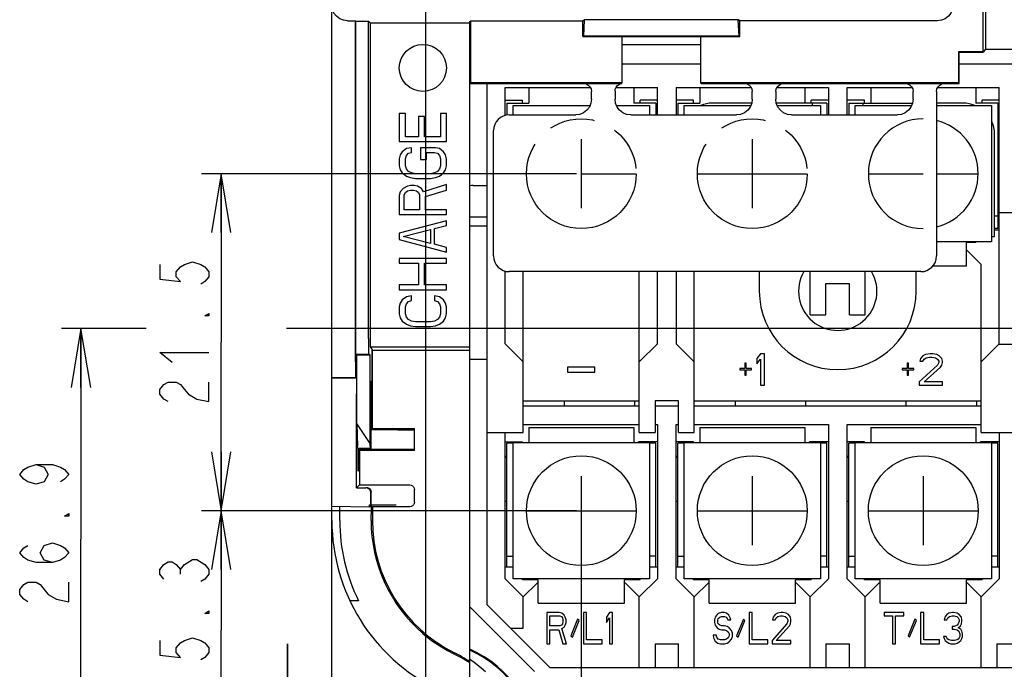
# Model space of a CAD drawing. Extents: x 36 to 422, y 13 to 287.
# Tile 5 of 16: x 190 to 240, y 73 to 107. Entities that reach past the tile are written whole.
import ezdxf

# ---------------------------------------------------------------- set-up
doc = ezdxf.new("R2010")
doc.units = 0
doc.header["$LTSCALE"] = 23.1
doc.linetypes.add('PHANTOM', pattern=[0.8, 0.45, -0.05, 0.1, -0.05, 0.1, -0.05])
doc.layers.get('0').update_dxf_attribs({"linetype": 'CONTINUOUS'})
for name, color, linetype in [('ALL_CURVE', 7, 'CONTINUOUS'), ('ALL_DIM', 7, 'CONTINUOUS'), ('DEFAULT_3', 7, 'PHANTOM')]:
    doc.layers.add(name, color=color, linetype=linetype)
doc.dimstyles.get("Standard").update_dxf_attribs({"dimtxt": 2.5, "dimasz": 2.5, "dimexe": 1.25, "dimexo": 0.625, "dimtad": 1, "dimcen": 2.5, "dimazin": 3, "dimtfac": 1, "dimtmove": 0, "dimatfit": 3})

# ---------------------------------------------------------------- blocks, each defined once
blk = doc.blocks.new('_OPEN')
at = {"color": 0, "linetype": 'BYBLOCK'}
for p, q in [((0, 0), (-1, 0.167)), ((-1, -0.167), (0, 0)), ((-1, 0), (0, 0))]:
    blk.add_line(p, q, dxfattribs=at)
blk = doc.blocks.new('*D11')
at = {"layer": 'ALL_DIM', "color": 2, "linetype": 'CONTINUOUS'}
for p, q in [((218.104, 98.645), (198.988, 98.645)), ((199.988, 98.645), (199.988, 90.045)), ((199.988, 81.445), (199.988, 90.045)), ((218.104, 81.445), (198.988, 81.445))]:
    blk.add_line(p, q, dxfattribs=at)
at = {"layer": 'ALL_DIM', "color": 2, "linetype": 'CONTINUOUS', "xscale": 3, "yscale": 3, "zscale": 3}
for p, rotation in [((199.988, 98.645), 90), ((199.988, 81.445), 270)]:
    blk.add_blockref('_OPEN', p, dxfattribs=dict(at, rotation=rotation))
blk = doc.blocks.new('*D12')
at = {"layer": 'ALL_DIM', "color": 2, "linetype": 'CONTINUOUS'}
for p, q in [((218.104, 81.445), (198.988, 81.445)), ((199.988, 81.445), (199.988, 75.345)), ((199.988, 69.245), (199.988, 75.345)), ((210.184, 69.245), (198.988, 69.245))]:
    blk.add_line(p, q, dxfattribs=at)
at = {"layer": 'ALL_DIM', "color": 2, "linetype": 'CONTINUOUS', "xscale": 3, "yscale": 3, "zscale": 3}
for p, rotation in [((199.988, 81.445), 90), ((199.988, 69.245), 270)]:
    blk.add_blockref('_OPEN', p, dxfattribs=dict(at, rotation=rotation))
blk = doc.blocks.new('*D13')
at = {"layer": 'ALL_DIM', "color": 2, "linetype": 'CONTINUOUS'}
for p, q in [((203.371, 69.645), (203.371, 74.645)), ((203.371, 74.645), (203.371, 69.445)), ((235.384, 69.645), (202.371, 69.645)), ((203.371, 60.058), (203.371, 69.445)), ((210.184, 69.245), (202.371, 69.245)), ((203.371, 69.245), (203.371, 60.058))]:
    blk.add_line(p, q, dxfattribs=at)
at = {"layer": 'ALL_DIM', "color": 2, "linetype": 'CONTINUOUS', "xscale": 3, "yscale": 3, "zscale": 3}
for p, rotation in [((203.371, 69.645), 270), ((203.371, 69.245), 90)]:
    blk.add_blockref('_OPEN', p, dxfattribs=dict(at, rotation=rotation))
blk = doc.blocks.new('*D14')
at = {"layer": 'ALL_DIM', "color": 2, "linetype": 'CONTINUOUS'}
for p, q in [((218.354, 81.195), (218.354, 50.886)), ((210.434, 68.995), (210.434, 50.886)), ((210.434, 51.886), (214.394, 51.886)), ((218.354, 51.886), (214.394, 51.886))]:
    blk.add_line(p, q, dxfattribs=at)
at = {"layer": 'ALL_DIM', "color": 2, "linetype": 'CONTINUOUS', "xscale": 3, "yscale": 3, "zscale": 3, "rotation": 180}
blk.add_blockref('_OPEN', (210.434, 51.886), dxfattribs=at)
at = {"layer": 'ALL_DIM', "color": 2, "linetype": 'CONTINUOUS', "xscale": 3, "yscale": 3, "zscale": 3}
blk.add_blockref('_OPEN', (218.354, 51.886), dxfattribs=at)
blk = doc.blocks.new('*D15')
at = {"layer": 'ALL_DIM', "color": 2, "linetype": 'CONTINUOUS'}
for p, q in [((218.354, 81.195), (218.354, 50.886)), ((279.394, 81.195), (279.394, 50.886)), ((218.354, 51.886), (248.874, 51.886)), ((279.394, 51.886), (248.874, 51.886))]:
    blk.add_line(p, q, dxfattribs=at)
at = {"layer": 'ALL_DIM', "color": 2, "linetype": 'CONTINUOUS', "xscale": 3, "yscale": 3, "zscale": 3, "rotation": 180}
blk.add_blockref('_OPEN', (218.354, 51.886), dxfattribs=at)
at = {"layer": 'ALL_DIM', "color": 2, "linetype": 'CONTINUOUS', "xscale": 3, "yscale": 3, "zscale": 3}
blk.add_blockref('_OPEN', (279.394, 51.886), dxfattribs=at)
blk = doc.blocks.new('*D19')
at = {"layer": 'ALL_DIM', "color": 2, "linetype": 'CONTINUOUS'}
for p, q in [((210.434, 69.495), (210.434, 140.179)), ((244.314, 91.3), (244.314, 140.179)), ((210.434, 139.179), (227.374, 139.179)), ((244.314, 139.179), (227.374, 139.179))]:
    blk.add_line(p, q, dxfattribs=at)
at = {"layer": 'ALL_DIM', "color": 2, "linetype": 'CONTINUOUS', "xscale": 3, "yscale": 3, "zscale": 3, "rotation": 180}
blk.add_blockref('_OPEN', (210.434, 139.179), dxfattribs=at)
at = {"layer": 'ALL_DIM', "color": 2, "linetype": 'CONTINUOUS', "xscale": 3, "yscale": 3, "zscale": 3}
blk.add_blockref('_OPEN', (244.314, 139.179), dxfattribs=at)
blk = doc.blocks.new('*D29')
at = {"layer": 'ALL_DIM', "color": 2, "linetype": 'CONTINUOUS'}
for p, q in [((196.161, 90.737), (191.837, 90.737)), ((192.837, 90.737), (192.837, 79.991)), ((243.922, 90.737), (203.328, 90.737)), ((192.837, 69.245), (192.837, 79.991)), ((210.184, 69.245), (191.837, 69.245))]:
    blk.add_line(p, q, dxfattribs=at)
at = {"layer": 'ALL_DIM', "color": 2, "linetype": 'CONTINUOUS', "xscale": 3, "yscale": 3, "zscale": 3}
for p, rotation in [((192.837, 90.737), 90), ((192.837, 69.245), 270)]:
    blk.add_blockref('_OPEN', p, dxfattribs=dict(at, rotation=rotation))

msp = doc.modelspace()

# ---------------------------------------------------------------- linework, layer by layer
at = {"color": 7, "linetype": 'CONTINUOUS'}
for p, q in [((238.834, 123.795), (238.834, 104.875)), ((205.634, 66.885), (205.634, 119.693)), ((238.962, 109.245), (238.962, 104.999)), ((218.434, 106.445), (218.507, 106.496)), ((218.507, 106.496), (218.463, 105.66)), ((226.362, 106.496), (218.507, 106.496)), ((226.405, 105.66), (226.362, 106.496)), ((226.434, 106.445), (226.362, 106.496)), ((206.434, 106.445), (206.834, 106.445)), ((206.834, 89.04), (206.834, 106.445)), ((206.849, 106.431), (206.834, 106.445)), ((206.849, 90.23), (206.849, 106.431)), ((206.849, 106.431), (207.502, 106.431)), ((207.502, 90.23), (207.502, 106.431)), ((207.502, 106.431), (207.585, 106.348)), ((207.585, 106.348), (207.585, 89.806)), ((207.585, 106.348), (212.674, 106.348)), ((212.674, 106.415), (212.717, 106.445)), ((212.674, 70.925), (212.674, 106.415)), ((212.717, 103.275), (212.717, 106.445)), ((212.717, 106.445), (218.434, 106.445)), ((218.434, 105.645), (218.434, 106.445)), ((226.434, 105.645), (226.434, 106.445)), ((236.512, 106.445), (226.434, 106.445)), ((218.463, 105.66), (218.434, 105.645)), ((218.434, 105.645), (226.434, 105.645)), ((226.405, 105.66), (218.463, 105.66)), ((220.434, 103.275), (220.434, 105.645)), ((224.434, 105.645), (224.434, 103.275)), ((226.405, 105.66), (226.434, 105.645)), ((220.434, 105.245), (224.434, 105.245)), ((238.962, 104.999), (238.855, 104.845)), ((238.962, 104.999), (241.874, 104.999)), ((237.605, 103.275), (237.605, 104.875)), ((237.634, 104.845), (237.605, 104.875)), ((237.605, 104.875), (238.834, 104.875)), ((237.634, 103.245), (237.634, 104.845)), ((237.634, 104.845), (238.855, 104.845)), ((238.855, 104.845), (238.834, 104.875)), ((220.434, 104.245), (224.434, 104.245)), ((237.634, 104.245), (240.594, 104.245)), ((212.674, 103.259), (212.688, 103.245)), ((212.688, 103.245), (212.717, 103.275)), ((212.688, 103.245), (220.405, 103.245)), ((220.434, 103.275), (212.717, 103.275)), ((213.554, 76.645), (213.554, 103.245)), ((214.474, 101.617), (214.474, 103.045)), ((214.474, 103.045), (218.816, 103.045)), ((215.674, 103.045), (215.674, 102.245)), ((220.127, 103.045), (222.234, 103.045)), ((220.434, 103.275), (220.405, 103.245)), ((221.034, 103.045), (221.034, 102.245)), ((222.234, 101.645), (222.234, 103.045)), ((223.194, 103.045), (223.194, 101.645)), ((223.194, 103.045), (227.016, 103.045)), ((224.394, 103.045), (224.394, 102.245)), ((224.434, 103.275), (224.463, 103.245)), ((237.605, 103.275), (224.434, 103.275)), ((224.463, 103.245), (237.634, 103.245)), ((228.333, 103.045), (230.954, 103.045)), ((229.754, 103.045), (229.754, 102.245)), ((230.954, 103.045), (230.954, 101.645)), ((231.914, 101.645), (231.914, 103.045)), ((231.914, 103.045), (235.216, 103.045)), ((233.114, 103.045), (233.114, 102.245)), ((236.533, 103.045), (239.674, 103.045)), ((237.634, 103.245), (237.605, 103.275)), ((238.474, 103.045), (238.474, 102.245)), ((239.674, 89.925), (239.674, 103.045)), ((218.874, 102.445), (218.874, 102.845)), ((220.074, 102.851), (220.074, 102.445)), ((227.074, 102.445), (227.074, 102.845)), ((228.274, 102.845), (228.274, 102.445)), ((235.274, 102.445), (235.274, 102.845)), ((236.474, 102.845), (236.474, 94.445)), ((214.474, 102.405), (215.354, 102.405)), ((214.554, 102.245), (214.554, 101.633)), ((214.554, 102.245), (215.674, 102.245)), ((214.874, 101.645), (214.874, 102.125)), ((214.874, 102.125), (218.8, 102.125)), ((215.354, 102.245), (215.354, 102.405)), ((220.148, 102.125), (221.834, 102.125)), ((222.154, 102.245), (221.034, 102.245)), ((221.354, 102.245), (221.354, 102.405)), ((222.234, 102.405), (221.354, 102.405)), ((221.834, 102.125), (221.834, 101.645)), ((222.154, 102.245), (222.154, 101.645)), ((224.074, 102.405), (223.194, 102.405)), ((223.274, 102.245), (223.274, 101.645)), ((223.274, 102.245), (224.394, 102.245)), ((223.594, 101.645), (223.594, 102.125)), ((223.594, 102.125), (227, 102.125)), ((224.074, 102.245), (224.074, 102.405)), ((227.048, 102.245), (225.034, 102.245)), ((230.874, 102.245), (228.3, 102.245)), ((228.348, 102.125), (230.554, 102.125)), ((230.074, 102.245), (230.074, 102.405)), ((230.954, 102.405), (230.074, 102.405)), ((230.154, 102.125), (230.154, 102.245)), ((230.554, 102.125), (230.554, 101.645)), ((230.874, 102.245), (230.874, 101.645)), ((232.794, 102.405), (231.914, 102.405)), ((231.994, 102.245), (231.994, 101.645)), ((231.994, 102.245), (235.248, 102.245)), ((232.314, 101.645), (232.314, 102.125)), ((232.314, 102.125), (235.2, 102.125)), ((232.714, 102.245), (232.714, 102.125)), ((232.794, 102.245), (232.794, 102.405)), ((237.834, 102.245), (236.474, 102.245)), ((236.474, 102.125), (239.274, 102.125)), ((239.594, 102.245), (238.474, 102.245)), ((238.794, 102.245), (238.794, 102.405)), ((239.674, 102.405), (238.794, 102.405)), ((239.274, 102.125), (239.274, 95.165)), ((239.594, 102.245), (239.594, 95.845)), ((209.074, 101.725), (209.074, 100.285)), ((209.381, 101.725), (209.074, 101.725)), ((209.381, 100.525), (209.381, 101.725)), ((210.044, 101.565), (210.044, 100.525)), ((210.351, 101.565), (210.044, 101.565)), ((210.351, 100.525), (210.351, 101.565)), ((211.168, 101.725), (211.168, 100.525)), ((211.474, 101.725), (211.168, 101.725)), ((211.474, 100.285), (211.474, 101.725)), ((214.674, 101.645), (218.074, 101.645)), ((220.874, 101.645), (226.274, 101.645)), ((229.074, 101.645), (234.474, 101.645)), ((210.044, 100.525), (209.381, 100.525)), ((211.168, 100.525), (210.351, 100.525)), ((213.874, 94.445), (213.874, 100.845)), ((239.434, 95.445), (239.434, 100.645)), ((209.074, 100.285), (211.474, 100.285)), ((209.687, 99.965), (209.432, 99.925)), ((209.687, 99.725), (209.687, 99.965)), ((210.146, 99.965), (210.146, 99.365)), ((210.912, 99.965), (210.146, 99.965)), ((211.117, 99.925), (210.912, 99.965)), ((209.125, 99.605), (209.074, 99.405)), ((209.227, 99.765), (209.125, 99.605)), ((209.432, 99.925), (209.227, 99.765)), ((209.381, 99.405), (209.432, 99.565)), ((209.432, 99.565), (209.534, 99.685)), ((209.534, 99.685), (209.687, 99.725)), ((210.453, 99.365), (210.453, 99.725)), ((210.453, 99.725), (210.861, 99.725)), ((210.861, 99.725), (211.015, 99.685)), ((211.015, 99.685), (211.117, 99.565)), ((211.321, 99.765), (211.117, 99.925)), ((211.117, 99.565), (211.168, 99.405)), ((211.423, 99.605), (211.321, 99.765)), ((211.474, 99.405), (211.423, 99.605)), ((239.594, 99.685), (239.674, 99.685)), ((209.074, 99.405), (209.074, 99.045)), ((209.074, 99.045), (209.125, 98.845)), ((209.381, 99.045), (209.381, 99.405)), ((209.432, 98.885), (209.381, 99.045)), ((210.146, 99.365), (210.453, 99.365)), ((211.168, 99.045), (211.117, 98.885)), ((211.168, 99.405), (211.168, 99.045)), ((211.423, 98.845), (211.474, 99.045)), ((211.474, 99.045), (211.474, 99.405)), ((209.125, 98.845), (209.227, 98.685)), ((209.227, 98.685), (209.432, 98.525)), ((209.534, 98.765), (209.432, 98.885)), ((209.432, 98.525), (209.636, 98.445)), ((209.687, 98.685), (209.534, 98.765)), ((209.636, 98.445), (209.891, 98.405)), ((209.891, 98.645), (209.687, 98.685)), ((210.657, 98.645), (209.891, 98.645)), ((210.861, 98.685), (210.657, 98.645)), ((210.657, 98.405), (210.912, 98.445)), ((211.015, 98.765), (210.861, 98.685)), ((210.912, 98.445), (211.117, 98.525)), ((211.117, 98.885), (211.015, 98.765)), ((211.117, 98.525), (211.321, 98.685)), ((211.321, 98.685), (211.423, 98.845)), ((209.483, 98.005), (209.278, 97.885)), ((209.636, 98.045), (209.483, 98.005)), ((209.84, 98.045), (209.636, 98.045)), ((209.993, 98.005), (209.84, 98.045)), ((209.891, 98.405), (210.657, 98.405)), ((210.198, 97.885), (209.993, 98.005)), ((211.474, 98.085), (210.3, 97.725)), ((211.474, 97.805), (211.474, 98.085)), ((212.834, 98.045), (213.554, 98.045)), ((209.125, 97.725), (209.074, 97.525)), ((209.074, 97.525), (209.074, 96.565)), ((209.278, 97.885), (209.125, 97.725)), ((209.329, 97.565), (209.381, 97.685)), ((209.329, 96.805), (209.329, 97.565)), ((209.381, 97.685), (209.483, 97.765)), ((209.483, 97.765), (209.636, 97.805)), ((209.636, 97.805), (209.789, 97.805)), ((209.789, 97.805), (209.942, 97.765)), ((209.942, 97.765), (210.044, 97.685)), ((210.044, 97.685), (210.095, 97.565)), ((210.095, 97.565), (210.095, 96.805)), ((210.3, 97.725), (210.198, 97.885)), ((210.402, 97.485), (211.474, 97.805)), ((210.402, 96.805), (210.402, 97.485)), ((209.074, 96.565), (211.474, 96.565)), ((210.095, 96.805), (209.329, 96.805)), ((211.474, 96.805), (210.402, 96.805)), ((211.474, 96.565), (211.474, 96.805)), ((239.594, 96.485), (239.434, 96.485)), ((240.594, 96.645), (239.594, 96.645)), ((211.474, 96.245), (209.074, 95.605)), ((210.861, 95.845), (211.474, 96.005)), ((211.474, 96.005), (211.474, 96.245)), ((213.554, 95.965), (212.674, 95.965)), ((209.074, 95.605), (209.074, 95.285)), ((209.278, 95.445), (210.657, 95.805)), ((210.657, 95.085), (209.278, 95.445)), ((210.657, 95.805), (210.657, 95.085)), ((210.861, 95.045), (210.861, 95.845)), ((239.274, 95.445), (239.434, 95.445)), ((239.594, 95.845), (239.434, 95.845)), ((239.674, 95.765), (239.434, 95.765)), ((209.074, 95.285), (211.474, 94.645)), ((211.474, 94.885), (210.861, 95.045)), ((239.274, 95.165), (236.474, 95.165)), ((237.994, 93.925), (237.994, 95.125)), ((238.474, 95.125), (237.994, 95.125)), ((238.474, 95.125), (238.474, 95.165)), ((211.474, 94.645), (211.474, 94.885)), ((237.994, 94.765), (238.754, 94.005)), ((209.074, 94.325), (209.074, 94.085)), ((211.474, 94.325), (209.074, 94.325)), ((209.074, 94.085), (210.044, 94.085)), ((210.044, 94.085), (210.044, 92.965)), ((210.351, 92.965), (210.351, 94.085)), ((210.351, 94.085), (211.474, 94.085)), ((211.474, 94.085), (211.474, 94.325)), ((237.994, 93.925), (236.277, 93.925)), ((238.754, 85.445), (238.754, 94.005)), ((214.474, 89.965), (214.474, 93.674)), ((235.674, 93.645), (214.674, 93.645)), ((215.394, 85.445), (215.394, 93.645)), ((221.314, 85.445), (221.314, 93.645)), ((222.234, 89.965), (222.234, 93.645)), ((223.194, 93.645), (223.194, 89.965)), ((224.114, 85.445), (224.114, 93.645)), ((227.434, 93.645), (227.434, 92.645)), ((230.034, 91.445), (230.034, 93.645)), ((232.834, 91.445), (232.834, 93.645)), ((235.434, 92.645), (235.434, 93.645)), ((209.074, 92.965), (209.074, 92.725)), ((210.044, 92.965), (209.074, 92.965)), ((211.474, 92.965), (210.351, 92.965)), ((211.474, 92.725), (211.474, 92.965)), ((230.834, 91.445), (230.834, 93.045)), ((230.834, 93.045), (232.034, 93.045)), ((232.034, 91.445), (232.034, 93.045)), ((209.074, 92.725), (211.474, 92.725)), ((209.687, 92.405), (209.432, 92.365)), ((209.687, 92.165), (209.687, 92.405)), ((210.861, 92.405), (210.861, 92.165)), ((211.117, 92.365), (210.861, 92.405)), ((209.125, 92.045), (209.074, 91.845)), ((209.227, 92.205), (209.125, 92.045)), ((209.432, 92.365), (209.227, 92.205)), ((209.381, 91.845), (209.432, 92.005)), ((209.432, 92.005), (209.534, 92.125)), ((209.534, 92.125), (209.687, 92.165)), ((210.861, 92.165), (211.015, 92.125)), ((211.015, 92.125), (211.117, 92.005)), ((211.321, 92.205), (211.117, 92.365)), ((211.117, 92.005), (211.168, 91.845)), ((211.423, 92.045), (211.321, 92.205)), ((211.474, 91.845), (211.423, 92.045)), ((209.074, 91.845), (209.074, 91.485)), ((209.074, 91.485), (209.125, 91.285)), ((209.381, 91.485), (209.381, 91.845)), ((209.432, 91.325), (209.381, 91.485)), ((211.168, 91.485), (211.117, 91.325)), ((211.168, 91.845), (211.168, 91.485)), ((211.423, 91.285), (211.474, 91.485)), ((211.474, 91.485), (211.474, 91.845)), ((230.034, 91.445), (230.834, 91.445)), ((232.034, 91.445), (232.834, 91.445)), ((209.125, 91.285), (209.227, 91.125)), ((209.227, 91.125), (209.432, 90.965)), ((209.534, 91.205), (209.432, 91.325)), ((209.432, 90.965), (209.636, 90.885)), ((209.687, 91.125), (209.534, 91.205)), ((209.891, 91.085), (209.687, 91.125)), ((210.657, 91.085), (209.891, 91.085)), ((210.861, 91.125), (210.657, 91.085)), ((211.015, 91.205), (210.861, 91.125)), ((210.912, 90.885), (211.117, 90.965)), ((211.117, 91.325), (211.015, 91.205)), ((211.117, 90.965), (211.321, 91.125)), ((211.321, 91.125), (211.423, 91.285)), ((209.636, 90.885), (209.891, 90.845)), ((209.891, 90.845), (210.657, 90.845)), ((210.657, 90.845), (210.912, 90.885)), ((215.394, 89.045), (214.474, 89.965)), ((221.314, 89.045), (222.234, 89.965)), ((223.194, 89.965), (224.114, 89.045)), ((238.754, 89.045), (239.674, 89.965)), ((240.594, 89.925), (239.674, 89.925)), ((206.91, 89.393), (206.859, 89.43)), ((206.859, 89.43), (207.512, 89.43)), ((206.91, 85.89), (206.91, 89.393)), ((206.91, 89.393), (207.585, 89.378)), ((207.585, 89.378), (207.512, 89.43)), ((207.585, 89.806), (207.698, 89.645)), ((207.585, 89.806), (212.674, 89.806)), ((207.673, 89.645), (207.673, 85.645)), ((207.673, 89.645), (212.674, 89.645)), ((207.698, 85.645), (207.698, 89.645)), ((227.501, 89.445), (227.301, 89.207)), ((227.701, 89.445), (227.501, 89.445)), ((227.701, 87.845), (227.701, 89.445)), ((235.914, 89.411), (235.781, 89.343)), ((236.147, 89.445), (235.914, 89.411)), ((236.281, 89.445), (236.147, 89.445)), ((236.481, 89.411), (236.281, 89.445)), ((236.614, 89.343), (236.481, 89.411)), ((207.585, 84.877), (207.585, 89.378)), ((213.554, 89.165), (212.674, 89.165)), ((226.701, 88.969), (226.701, 88.696)), ((226.767, 88.969), (226.701, 88.969)), ((226.767, 88.696), (226.767, 88.969)), ((227.301, 89.207), (227.301, 88.935)), ((227.301, 88.935), (227.501, 89.173)), ((227.501, 89.173), (227.501, 87.845)), ((234.981, 88.969), (234.981, 88.696)), ((235.047, 88.969), (234.981, 88.969)), ((235.047, 88.696), (235.047, 88.969)), ((235.647, 89.207), (235.614, 89.071)), ((235.614, 89.071), (235.781, 89.071)), ((235.781, 89.343), (235.647, 89.207)), ((235.781, 89.071), (235.847, 89.173)), ((235.847, 89.173), (235.947, 89.241)), ((235.947, 89.241), (236.114, 89.275)), ((236.114, 89.275), (236.247, 89.275)), ((236.247, 89.275), (236.414, 89.241)), ((236.414, 89.241), (236.514, 89.173)), ((236.514, 89.173), (236.581, 89.071)), ((236.581, 89.003), (236.514, 88.867)), ((236.581, 89.071), (236.581, 89.003)), ((236.747, 89.207), (236.614, 89.343)), ((236.781, 89.071), (236.747, 89.207)), ((236.747, 88.867), (236.781, 89.003)), ((236.781, 89.003), (236.781, 89.071)), ((217.65, 88.769), (217.65, 88.513)), ((219.05, 88.769), (217.65, 88.769)), ((217.65, 88.513), (219.05, 88.513)), ((219.05, 88.513), (219.05, 88.769)), ((226.434, 88.696), (226.434, 88.628)), ((226.701, 88.696), (226.434, 88.696)), ((226.434, 88.628), (226.701, 88.628)), ((226.701, 88.628), (226.701, 88.356)), ((227.034, 88.696), (226.767, 88.696)), ((226.767, 88.356), (226.767, 88.628)), ((226.767, 88.628), (227.034, 88.628)), ((227.034, 88.628), (227.034, 88.696)), ((234.714, 88.696), (234.714, 88.628)), ((234.981, 88.696), (234.714, 88.696)), ((234.714, 88.628), (234.981, 88.628)), ((234.981, 88.628), (234.981, 88.356)), ((235.314, 88.696), (235.047, 88.696)), ((235.047, 88.356), (235.047, 88.628)), ((235.047, 88.628), (235.314, 88.628)), ((235.314, 88.628), (235.314, 88.696)), ((236.514, 88.867), (235.581, 88.015)), ((235.847, 88.015), (236.681, 88.764)), ((236.681, 88.764), (236.747, 88.867)), ((205.634, 88.24), (206.844, 88.24)), ((206.883, 88.212), (205.634, 88.212)), ((206.883, 88.212), (206.844, 88.24)), ((206.883, 88.212), (206.886, 88.183)), ((207.607, 88.045), (207.607, 84.616)), ((207.646, 88.045), (207.607, 88.045)), ((207.646, 84.577), (207.646, 88.045)), ((226.701, 88.356), (226.767, 88.356)), ((234.981, 88.356), (235.047, 88.356)), ((235.581, 88.015), (235.581, 87.845)), ((236.781, 88.015), (235.847, 88.015)), ((236.781, 87.845), (236.781, 88.015)), ((206.893, 82.614), (206.893, 87.412)), ((227.501, 87.845), (227.701, 87.845)), ((235.581, 87.845), (236.781, 87.845)), ((215.394, 87.045), (221.314, 87.045)), ((217.474, 87.045), (217.474, 86.805)), ((221.074, 87.045), (221.074, 86.805)), ((222.114, 87.045), (222.114, 85.445)), ((223.314, 87.045), (222.114, 87.045)), ((223.314, 85.445), (223.314, 87.045)), ((224.114, 87.045), (238.754, 87.045)), ((226.194, 87.045), (226.194, 86.805)), ((229.794, 87.045), (229.794, 86.805)), ((234.914, 87.045), (234.914, 86.805)), ((238.514, 87.045), (238.514, 86.805)), ((215.394, 86.805), (221.314, 86.805)), ((222.114, 86.805), (223.314, 86.805)), ((224.114, 86.805), (238.754, 86.805)), ((206.91, 85.89), (206.934, 84.738)), ((207.585, 84.877), (206.91, 85.89)), ((207.698, 85.645), (207.646, 85.571)), ((209.002, 85.571), (207.646, 85.571)), ((207.673, 85.645), (209.844, 85.645)), ((209.802, 85.585), (209.844, 85.645)), ((209.844, 84.525), (209.844, 85.645)), ((213.554, 85.445), (215.394, 85.445)), ((214.474, 77.965), (214.474, 85.445)), ((215.394, 85.845), (221.314, 85.845)), ((215.674, 85.685), (215.674, 84.925)), ((215.674, 85.685), (221.034, 85.685)), ((221.034, 85.685), (221.034, 84.925)), ((221.314, 85.445), (222.114, 85.445)), ((222.114, 85.845), (222.234, 85.845)), ((222.234, 85.845), (222.234, 77.965)), ((223.194, 77.965), (223.194, 85.845)), ((223.194, 85.845), (223.314, 85.845)), ((223.314, 85.445), (224.114, 85.445)), ((224.114, 85.845), (230.954, 85.845)), ((224.394, 85.685), (224.394, 84.925)), ((224.394, 85.685), (229.754, 85.685)), ((229.754, 85.685), (229.754, 84.925)), ((230.954, 85.845), (230.954, 77.965)), ((231.914, 77.965), (231.914, 85.845)), ((231.914, 85.845), (238.754, 85.845)), ((233.114, 85.685), (233.114, 84.925)), ((233.114, 85.685), (238.474, 85.685)), ((238.474, 85.685), (238.474, 84.925)), ((238.754, 85.445), (240.594, 85.445)), ((239.674, 85.445), (239.674, 77.965)), ((207.588, 84.738), (207.585, 84.877)), ((214.474, 84.965), (215.354, 84.965)), ((214.554, 78.565), (214.554, 84.885)), ((214.874, 84.885), (214.554, 84.885)), ((214.874, 77.965), (214.874, 84.925)), ((214.874, 84.925), (221.834, 84.925)), ((215.354, 84.925), (215.354, 84.965)), ((221.274, 84.925), (221.274, 84.965)), ((222.234, 84.965), (221.274, 84.965)), ((221.834, 84.925), (221.834, 77.965)), ((222.154, 84.885), (221.834, 84.885)), ((222.154, 78.565), (222.154, 84.885)), ((224.074, 84.965), (223.194, 84.965)), ((223.274, 78.565), (223.274, 84.885)), ((223.594, 84.885), (223.274, 84.885)), ((223.594, 77.965), (223.594, 84.925)), ((223.594, 84.925), (230.554, 84.925)), ((224.074, 84.925), (224.074, 84.965)), ((229.994, 84.925), (229.994, 84.965)), ((230.954, 84.965), (229.994, 84.965)), ((230.554, 84.925), (230.554, 77.965)), ((230.874, 84.885), (230.554, 84.885)), ((230.874, 78.565), (230.874, 84.885)), ((232.794, 84.965), (231.914, 84.965)), ((231.994, 78.565), (231.994, 84.885)), ((232.314, 84.885), (231.994, 84.885)), ((232.314, 77.965), (232.314, 84.925)), ((232.314, 84.925), (239.274, 84.925)), ((232.794, 84.925), (232.794, 84.965)), ((238.714, 84.925), (238.714, 84.965)), ((239.674, 84.965), (238.714, 84.965)), ((239.274, 84.925), (239.274, 77.965)), ((239.594, 84.885), (239.274, 84.885)), ((239.594, 78.565), (239.594, 84.885)), ((206.939, 84.631), (206.953, 84.616)), ((206.953, 84.616), (206.953, 83.474)), ((207.607, 84.616), (206.953, 84.616)), ((206.993, 83.474), (206.993, 84.577)), ((206.993, 84.577), (207.044, 84.525)), ((209.002, 84.577), (206.993, 84.577)), ((207.044, 84.525), (207.044, 82.765)), ((209.844, 84.525), (207.044, 84.525)), ((207.607, 84.616), (207.592, 84.631)), ((209.844, 84.525), (209.802, 84.567)), ((206.953, 83.474), (206.993, 83.474)), ((206.893, 82.614), (207.044, 82.765)), ((206.893, 82.614), (207.373, 82.614)), ((207.044, 82.765), (209.604, 82.765)), ((207.613, 81.753), (207.613, 82.374)), ((207.634, 81.907), (207.634, 82.391)), ((209.844, 81.885), (209.844, 82.525)), ((214.474, 81.925), (214.554, 81.925)), ((223.194, 81.925), (223.274, 81.925)), ((231.914, 81.925), (231.994, 81.925)), ((205.634, 81.679), (207.546, 81.645)), ((206.034, 80.945), (206.034, 81.672)), ((207.546, 81.645), (207.546, 81.753)), ((207.546, 81.753), (207.698, 81.645)), ((207.546, 81.753), (207.613, 81.753)), ((207.629, 81.645), (207.546, 81.645)), ((207.638, 81.741), (207.613, 81.753)), ((207.638, 81.741), (208.917, 81.741)), ((207.698, 81.645), (207.698, 80.945)), ((209.604, 81.645), (207.698, 81.645)), ((207.634, 80.945), (207.634, 81.245)), ((214.554, 79.125), (214.874, 79.125)), ((222.154, 79.125), (221.834, 79.125)), ((223.274, 79.125), (223.594, 79.125)), ((230.874, 79.125), (230.554, 79.125)), ((231.994, 79.125), (232.314, 79.125)), ((239.594, 79.125), (239.274, 79.125)), ((214.874, 78.565), (214.474, 78.565)), ((222.234, 78.565), (221.834, 78.565)), ((223.594, 78.565), (223.194, 78.565)), ((230.954, 78.565), (230.554, 78.565)), ((232.314, 78.565), (231.914, 78.565)), ((239.674, 78.565), (239.274, 78.565)), ((215.394, 77.045), (214.474, 77.965)), ((221.834, 77.965), (214.874, 77.965)), ((215.354, 77.925), (215.354, 77.965)), ((216.154, 77.925), (215.354, 77.925)), ((216.154, 76.725), (216.154, 77.925)), ((220.554, 76.725), (220.554, 77.925)), ((221.354, 77.925), (220.554, 77.925)), ((222.234, 77.965), (221.314, 77.045)), ((221.354, 77.925), (221.354, 77.965)), ((224.114, 77.045), (223.194, 77.965)), ((230.554, 77.965), (223.594, 77.965)), ((224.074, 77.925), (224.074, 77.965)), ((224.874, 77.925), (224.074, 77.925)), ((224.874, 76.725), (224.874, 77.925)), ((229.274, 76.725), (229.274, 77.925)), ((230.074, 77.925), (229.274, 77.925)), ((230.954, 77.965), (230.034, 77.045)), ((230.074, 77.925), (230.074, 77.965)), ((232.834, 77.045), (231.914, 77.965)), ((239.274, 77.965), (232.314, 77.965)), ((232.794, 77.925), (232.794, 77.965)), ((233.594, 77.925), (232.794, 77.925)), ((233.594, 76.725), (233.594, 77.925)), ((237.994, 76.725), (237.994, 77.925)), ((238.794, 77.925), (237.994, 77.925)), ((239.674, 77.965), (238.754, 77.045)), ((238.794, 77.925), (238.794, 77.965)), ((215.394, 77.045), (216.114, 77.765)), ((216.114, 77.765), (216.154, 77.765)), ((220.554, 77.765), (220.594, 77.765)), ((220.594, 77.765), (221.314, 77.045)), ((224.114, 77.045), (224.834, 77.765)), ((224.834, 77.765), (224.874, 77.765)), ((229.274, 77.765), (229.314, 77.765)), ((229.314, 77.765), (230.034, 77.045)), ((232.834, 77.045), (233.554, 77.765)), ((233.554, 77.765), (233.594, 77.765)), ((237.994, 77.765), (238.034, 77.765)), ((238.034, 77.765), (238.754, 77.045)), ((206.998, 76.845), (206.557, 76.838)), ((215.394, 75.445), (215.394, 77.045)), ((221.314, 73.445), (221.314, 77.045)), ((224.114, 73.445), (224.114, 77.045)), ((230.034, 73.445), (230.034, 77.045)), ((232.834, 73.445), (232.834, 77.045)), ((238.754, 73.445), (238.754, 77.045)), ((212.674, 76.536), (215.965, 73.245)), ((216.754, 73.445), (213.554, 76.645)), ((216.154, 76.725), (220.554, 76.725)), ((224.874, 76.725), (229.274, 76.725)), ((233.594, 76.725), (237.994, 76.725)), ((216.594, 76.245), (216.594, 74.645)), ((217.234, 76.245), (216.594, 76.245)), ((216.754, 75.564), (216.754, 76.075)), ((216.754, 76.075), (217.261, 76.075)), ((217.367, 76.211), (217.234, 76.245)), ((217.261, 76.075), (217.341, 76.041)), ((217.341, 76.041), (217.394, 75.973)), ((217.474, 76.109), (217.367, 76.211)), ((217.394, 75.973), (217.421, 75.871)), ((217.421, 75.871), (217.421, 75.769)), ((217.554, 75.973), (217.474, 76.109)), ((217.581, 75.871), (217.554, 75.973)), ((217.581, 75.735), (217.581, 75.871)), ((218.167, 75.905), (217.821, 75.054)), ((217.901, 74.986), (218.247, 75.837)), ((218.247, 75.837), (218.167, 75.905)), ((218.461, 76.245), (218.461, 74.645)), ((218.621, 76.245), (218.461, 76.245)), ((218.621, 74.85), (218.621, 76.245)), ((219.794, 76.245), (219.634, 76.007)), ((219.634, 76.007), (219.634, 75.735)), ((219.634, 75.735), (219.794, 75.973)), ((219.954, 76.245), (219.794, 76.245)), ((219.794, 75.973), (219.794, 74.645)), ((219.954, 74.645), (219.954, 76.245)), ((225.181, 76.007), (225.154, 75.871)), ((225.154, 75.871), (225.154, 75.735)), ((225.287, 76.143), (225.181, 76.007)), ((225.394, 76.211), (225.287, 76.143)), ((225.314, 75.837), (225.341, 75.939)), ((225.314, 75.769), (225.314, 75.837)), ((225.341, 75.939), (225.421, 76.007)), ((225.501, 76.245), (225.394, 76.211)), ((225.421, 76.007), (225.501, 76.041)), ((225.634, 76.245), (225.501, 76.245)), ((225.501, 76.041), (225.661, 76.041)), ((225.767, 76.211), (225.634, 76.245)), ((225.661, 76.041), (225.741, 76.007)), ((225.741, 76.007), (225.794, 75.939)), ((225.874, 76.109), (225.767, 76.211)), ((225.794, 75.939), (225.821, 75.871)), ((225.821, 75.871), (225.981, 75.871)), ((225.954, 75.973), (225.874, 76.109)), ((225.981, 75.871), (225.954, 75.973)), ((226.621, 75.905), (226.274, 75.054)), ((226.354, 74.986), (226.701, 75.837)), ((226.701, 75.837), (226.621, 75.905)), ((226.914, 76.245), (226.914, 74.645)), ((227.074, 76.245), (226.914, 76.245)), ((227.074, 74.85), (227.074, 76.245)), ((228.141, 76.007), (228.114, 75.871)), ((228.114, 75.871), (228.247, 75.871)), ((228.247, 76.143), (228.141, 76.007)), ((228.354, 76.211), (228.247, 76.143)), ((228.247, 75.871), (228.301, 75.973)), ((228.301, 75.973), (228.381, 76.041)), ((228.541, 76.245), (228.354, 76.211)), ((228.381, 76.041), (228.514, 76.075)), ((228.514, 76.075), (228.621, 76.075)), ((228.647, 76.245), (228.541, 76.245)), ((228.621, 76.075), (228.754, 76.041)), ((228.807, 76.211), (228.647, 76.245)), ((228.754, 76.041), (228.834, 75.973)), ((228.914, 76.143), (228.807, 76.211)), ((228.834, 75.973), (228.887, 75.871)), ((228.887, 75.871), (228.887, 75.803)), ((229.021, 76.007), (228.914, 76.143)), ((229.047, 75.871), (229.021, 76.007)), ((229.047, 75.803), (229.047, 75.871)), ((233.794, 76.245), (233.794, 76.075)), ((234.807, 76.245), (233.794, 76.245)), ((233.794, 76.075), (234.221, 76.075)), ((234.221, 76.075), (234.221, 74.645)), ((234.381, 74.645), (234.381, 76.075)), ((234.381, 76.075), (234.807, 76.075)), ((234.807, 76.075), (234.807, 76.245)), ((235.367, 75.905), (235.021, 75.054)), ((235.101, 74.986), (235.447, 75.837)), ((235.447, 75.837), (235.367, 75.905)), ((235.661, 76.245), (235.661, 74.645)), ((235.821, 76.245), (235.661, 76.245)), ((235.821, 74.85), (235.821, 76.245)), ((236.887, 76.007), (236.861, 75.871)), ((236.861, 75.871), (236.994, 75.871)), ((236.994, 76.143), (236.887, 76.007)), ((237.101, 76.211), (236.994, 76.143)), ((236.994, 75.871), (237.047, 75.973)), ((237.047, 75.973), (237.127, 76.041)), ((237.287, 76.245), (237.101, 76.211)), ((237.127, 76.041), (237.261, 76.075)), ((237.261, 76.075), (237.367, 76.075)), ((237.341, 76.245), (237.287, 76.245)), ((237.527, 76.211), (237.341, 76.245)), ((237.367, 76.075), (237.501, 76.041)), ((237.501, 76.041), (237.581, 75.973)), ((237.634, 76.143), (237.527, 76.211)), ((237.581, 75.973), (237.634, 75.871)), ((237.741, 76.007), (237.634, 76.143)), ((237.634, 75.871), (237.634, 75.803)), ((237.767, 75.871), (237.741, 76.007)), ((237.767, 75.803), (237.767, 75.871)), ((214.754, 75.445), (215.394, 75.445)), ((217.261, 75.564), (216.754, 75.564)), ((216.754, 74.645), (216.754, 75.36)), ((216.754, 75.36), (217.207, 75.36)), ((217.207, 75.36), (217.421, 74.645)), ((217.341, 75.598), (217.261, 75.564)), ((217.394, 75.667), (217.341, 75.598)), ((217.367, 75.428), (217.474, 75.496)), ((217.607, 74.645), (217.367, 75.428)), ((217.421, 75.769), (217.394, 75.667)), ((217.474, 75.496), (217.554, 75.633)), ((217.554, 75.633), (217.581, 75.735)), ((225.154, 75.735), (225.181, 75.598)), ((225.181, 75.598), (225.287, 75.462)), ((225.287, 75.462), (225.394, 75.394)), ((225.341, 75.667), (225.314, 75.769)), ((225.421, 75.598), (225.341, 75.667)), ((225.394, 75.394), (225.501, 75.36)), ((225.501, 75.564), (225.421, 75.598)), ((225.661, 75.564), (225.501, 75.564)), ((225.501, 75.36), (225.661, 75.36)), ((225.794, 75.53), (225.661, 75.564)), ((225.661, 75.36), (225.767, 75.326)), ((225.767, 75.326), (225.847, 75.258)), ((225.901, 75.462), (225.794, 75.53)), ((226.007, 75.326), (225.901, 75.462)), ((226.061, 75.19), (226.007, 75.326)), ((228.834, 75.667), (228.087, 74.815)), ((228.301, 74.815), (228.967, 75.564)), ((228.887, 75.803), (228.834, 75.667)), ((228.967, 75.564), (229.021, 75.667)), ((229.021, 75.667), (229.047, 75.803)), ((237.367, 75.53), (237.261, 75.53)), ((237.261, 75.53), (237.261, 75.394)), ((237.261, 75.394), (237.367, 75.394)), ((237.527, 75.598), (237.367, 75.53)), ((237.367, 75.394), (237.527, 75.36)), ((237.581, 75.667), (237.527, 75.598)), ((237.527, 75.36), (237.607, 75.292)), ((237.634, 75.803), (237.581, 75.667)), ((237.581, 75.462), (237.687, 75.564)), ((237.714, 75.394), (237.581, 75.462)), ((237.687, 75.564), (237.741, 75.667)), ((237.767, 75.292), (237.714, 75.394)), ((237.741, 75.667), (237.767, 75.803)), ((217.821, 75.054), (217.901, 74.986)), ((219.421, 74.85), (218.621, 74.85)), ((219.421, 74.645), (219.421, 74.85)), ((225.074, 75.088), (225.101, 74.952)), ((225.234, 75.088), (225.074, 75.088)), ((225.101, 74.952), (225.181, 74.781)), ((225.261, 74.986), (225.234, 75.088)), ((225.341, 74.884), (225.261, 74.986)), ((225.447, 74.85), (225.341, 74.884)), ((225.661, 74.85), (225.447, 74.85)), ((225.767, 74.884), (225.661, 74.85)), ((225.847, 74.952), (225.767, 74.884)), ((225.847, 75.258), (225.901, 75.156)), ((225.901, 75.054), (225.847, 74.952)), ((225.901, 75.156), (225.901, 75.054)), ((225.901, 74.747), (226.007, 74.884)), ((226.007, 74.884), (226.061, 75.02)), ((226.061, 75.02), (226.061, 75.19)), ((226.274, 75.054), (226.354, 74.986)), ((227.874, 74.85), (227.074, 74.85)), ((227.874, 74.645), (227.874, 74.85)), ((235.021, 75.054), (235.101, 74.986)), ((236.621, 74.85), (235.821, 74.85)), ((236.621, 74.645), (236.621, 74.85)), ((236.967, 75.02), (236.834, 75.02)), ((236.834, 75.02), (236.861, 74.918)), ((236.861, 74.918), (236.914, 74.815)), ((236.994, 74.952), (236.967, 75.02)), ((237.047, 74.884), (236.994, 74.952)), ((237.101, 74.85), (237.047, 74.884)), ((237.234, 74.815), (237.101, 74.85)), ((237.527, 74.85), (237.394, 74.815)), ((237.581, 74.884), (237.527, 74.85)), ((237.634, 74.952), (237.581, 74.884)), ((237.607, 75.292), (237.661, 75.156)), ((237.661, 75.02), (237.634, 74.952)), ((237.661, 75.156), (237.661, 75.02)), ((237.714, 74.815), (237.767, 74.918)), ((237.794, 75.156), (237.767, 75.292)), ((237.767, 74.918), (237.794, 75.02)), ((237.794, 75.02), (237.794, 75.156)), ((216.594, 74.645), (216.754, 74.645)), ((217.421, 74.645), (217.607, 74.645)), ((218.461, 74.645), (219.421, 74.645)), ((219.794, 74.645), (219.954, 74.645)), ((222.114, 74.645), (222.114, 73.445)), ((222.114, 74.645), (223.314, 74.645)), ((223.314, 73.445), (223.314, 74.645)), ((225.181, 74.781), (225.314, 74.679)), ((225.314, 74.679), (225.447, 74.645)), ((225.447, 74.645), (225.661, 74.645)), ((225.661, 74.645), (225.794, 74.679)), ((225.794, 74.679), (225.901, 74.747)), ((226.914, 74.645), (227.874, 74.645)), ((228.087, 74.815), (228.087, 74.645)), ((228.087, 74.645), (229.047, 74.645)), ((229.047, 74.815), (228.301, 74.815)), ((229.047, 74.645), (229.047, 74.815)), ((230.834, 74.645), (230.834, 73.445)), ((230.834, 74.645), (232.034, 74.645)), ((232.034, 73.445), (232.034, 74.645)), ((234.221, 74.645), (234.381, 74.645)), ((235.661, 74.645), (236.621, 74.645)), ((236.914, 74.815), (236.994, 74.747)), ((236.994, 74.747), (237.101, 74.679)), ((237.101, 74.679), (237.207, 74.645)), ((237.207, 74.645), (237.421, 74.645)), ((237.394, 74.815), (237.234, 74.815)), ((237.421, 74.645), (237.527, 74.679)), ((237.527, 74.679), (237.634, 74.747)), ((237.634, 74.747), (237.714, 74.815)), ((239.554, 74.645), (240.754, 74.645)), ((239.554, 74.645), (239.554, 73.445)), ((212.674, 73.868), (212.697, 73.85)), ((216.754, 73.445), (280.994, 73.445))]:
    msp.add_line(p, q, dxfattribs=at)
at = {"color": 3, "linetype": 'CONTINUOUS'}
msp.add_line((212.674, 96.445), (213.554, 96.445), dxfattribs=at)
at = {"color": 7, "linetype": 'CONTINUOUS'}
for points in [[(206.434, 106.445), (206.227, 106.473), (206.034, 106.552), (205.868, 106.68), (205.741, 106.845), (205.661, 107.038), (205.634, 107.245)], [(237.312, 107.245), (237.285, 107.038), (237.205, 106.845), (237.078, 106.68), (236.912, 106.552), (236.719, 106.473), (236.512, 106.445)], [(218.474, 103.245), (218.598, 103.226), (218.709, 103.169), (218.798, 103.08), (218.855, 102.969), (218.874, 102.845)], [(220.074, 102.851), (220.09, 102.962), (220.135, 103.063), (220.207, 103.149), (220.299, 103.211), (220.405, 103.245)], [(226.674, 103.245), (226.798, 103.226), (226.909, 103.169), (226.998, 103.08), (227.055, 102.969), (227.074, 102.845)], [(228.274, 102.845), (228.294, 102.969), (228.351, 103.08), (228.439, 103.169), (228.55, 103.226), (228.674, 103.245)], [(234.874, 103.245), (234.998, 103.226), (235.109, 103.169), (235.198, 103.08), (235.255, 102.969), (235.274, 102.845)], [(236.474, 102.845), (236.494, 102.969), (236.551, 103.08), (236.639, 103.169), (236.75, 103.226), (236.874, 103.245)], [(218.874, 102.445), (218.847, 102.238), (218.767, 102.045), (218.64, 101.88), (218.474, 101.752), (218.281, 101.673), (218.074, 101.645)], [(220.874, 101.645), (220.667, 101.673), (220.474, 101.752), (220.308, 101.88), (220.181, 102.045), (220.101, 102.238), (220.074, 102.445)], [(227.074, 102.445), (227.047, 102.238), (226.967, 102.045), (226.84, 101.88), (226.674, 101.752), (226.481, 101.673), (226.274, 101.645)], [(229.074, 101.645), (228.867, 101.673), (228.674, 101.752), (228.508, 101.88), (228.381, 102.045), (228.301, 102.238), (228.274, 102.445)], [(235.274, 102.445), (235.247, 102.238), (235.167, 102.045), (235.04, 101.88), (234.874, 101.752), (234.681, 101.673), (234.474, 101.645)], [(206.859, 89.43), (206.856, 89.459), (206.854, 89.539), (206.852, 89.667), (206.85, 89.832), (206.849, 90.024), (206.849, 90.23)], [(207.502, 90.23), (207.503, 90.024), (207.503, 89.832), (207.505, 89.667), (207.507, 89.539), (207.509, 89.459), (207.512, 89.43)], [(206.834, 89.04), (206.834, 88.834), (206.835, 88.642), (206.837, 88.477), (206.839, 88.35), (206.841, 88.269), (206.844, 88.24)], [(206.886, 88.183), (206.888, 88.103), (206.89, 87.975), (206.892, 87.81), (206.892, 87.618), (206.893, 87.412)], [(209.002, 85.571), (209.208, 85.572), (209.399, 85.573), (209.564, 85.575), (209.692, 85.578), (209.773, 85.581), (209.802, 85.585)], [(206.939, 84.631), (206.937, 84.644), (206.936, 84.68), (206.934, 84.738)], [(207.588, 84.738), (207.589, 84.68), (207.591, 84.644), (207.592, 84.631)], [(209.802, 84.567), (209.773, 84.57), (209.692, 84.572), (209.564, 84.574), (209.399, 84.576), (209.208, 84.577), (209.002, 84.577)], [(207.613, 82.374), (207.601, 82.448), (207.567, 82.515), (207.514, 82.568), (207.447, 82.602), (207.373, 82.614)], [(207.398, 82.631), (207.457, 82.623), (207.513, 82.6), (207.562, 82.562), (207.601, 82.511), (207.626, 82.453), (207.634, 82.388)], [(209.604, 82.765), (209.678, 82.754), (209.745, 82.719), (209.798, 82.666), (209.833, 82.599), (209.844, 82.525)], [(207.638, 81.741), (207.637, 81.753), (207.636, 81.788), (207.635, 81.841), (207.634, 81.907)], [(209.844, 81.885), (209.833, 81.811), (209.798, 81.744), (209.745, 81.691), (209.678, 81.657), (209.604, 81.645)], [(207.629, 81.645), (207.631, 81.626), (207.632, 81.569), (207.633, 81.48), (207.634, 81.369), (207.634, 81.245)], [(210.274, 75.187), (210.723, 74.829), (211.143, 74.542), (211.523, 74.317), (211.86, 74.143)], [(211.86, 74.143), (212.156, 73.992), (212.386, 73.862), (212.549, 73.765), (212.644, 73.708), (212.674, 73.693)], [(212.697, 73.85), (212.77, 73.798), (212.889, 73.712), (213.049, 73.592), (213.247, 73.435), (213.474, 73.24)]]:
    msp.add_lwpolyline(points, dxfattribs=at)
for centre, radius in [((210.274, 104.045), 1.2), ((218.354, 81.445), 2.8), ((227.074, 81.445), 2.8), ((235.794, 81.445), 2.8)]:
    msp.add_circle(centre, radius, dxfattribs=at)
for centre, radius, start, end in [((225.034, 100.645), 1.6, 90, 111.545), ((237.834, 100.645), 1.6, 68.455, 90), ((214.674, 100.845), 0.8, 90, 180), ((235.794, 98.645), 2.8, 284.2018, 76.0093), ((237.834, 100.645), 1.6, 0, 25.818), ((239.194, 100.565), 0.68, 306.3843, 314.9123), ((212.834, 97.245), 0.8, 90, 101.6279), ((214.674, 94.445), 0.8, 180, 270), ((235.674, 94.445), 0.8, 270, 360), ((231.434, 92.645), 2, 149.8599, 30.1401), ((231.434, 92.645), 4, 180, 360), ((214.954, 83.805), 0.6, 131.934, 143.6725), ((223.674, 83.805), 0.6, 131.934, 143.6725), ((232.394, 83.805), 0.6, 131.934, 143.6725), ((215.234, 80.945), 9.6, 180, 243.6122), ((215.234, 80.945), 9.2, 180, 206.4624), ((215.234, 80.945), 7.6, 180, 229.2597), ((215.234, 80.945), 7.536, 180, 243.6122), ((210.434, 69.245), 5.6, 0, 66.4051), ((210.434, 69.245), 5.555, 0, 66.1967), ((208.834, 68.045), 6.864, 55.9803, 63.6122)]:
    msp.add_arc(centre, radius, start, end, dxfattribs=at)
at = {"layer": 'ALL_CURVE', "color": 40, "linetype": 'CONTINUOUS'}
for p, q in [((236.474, 98.645), (238.565, 98.645)), ((218.354, 83.205), (218.354, 79.685)), ((227.074, 83.205), (227.074, 79.685)), ((235.794, 83.205), (235.794, 79.685)), ((215.584, 81.445), (221.125, 81.445)), ((224.304, 81.445), (229.845, 81.445)), ((233.024, 81.445), (238.565, 81.445))]:
    msp.add_line(p, q, dxfattribs=at)
at = {"layer": 'ALL_DIM', "color": 2, "linetype": 'CONTINUOUS'}
msp.add_line((197.905, 78.203), (197.905, 78.453), dxfattribs=at)
for points in [[(196.863, 94.014), (196.863, 93.264), (197.905, 93.139), (197.696, 93.389), (197.696, 93.639), (197.905, 93.889), (198.113, 94.014), (198.53, 94.139), (198.946, 94.014), (199.155, 93.889), (199.363, 93.639), (199.363, 93.389), (199.155, 93.139), (198.946, 93.014)], [(199.363, 91.514), (199.363, 91.389), (199.155, 91.389), (199.363, 91.514)], [(197.488, 89.014), (196.863, 89.514), (199.363, 89.514)], [(197.28, 87.014), (197.071, 87.139), (196.863, 87.389), (196.863, 87.639), (197.071, 87.889), (197.28, 88.014), (197.696, 88.014), (197.905, 87.889), (198.113, 87.639), (198.321, 87.389), (198.738, 87.139), (199.363, 87.014), (199.363, 88.014)], [(190.545, 83.8), (190.962, 83.675), (191.17, 83.3), (190.962, 82.925), (190.545, 82.8), (190.129, 82.925), (189.92, 83.05), (189.712, 83.3), (189.92, 83.55), (190.129, 83.675), (190.545, 83.8), (191.379, 83.8), (191.795, 83.675), (192.004, 83.55), (192.212, 83.3), (192.004, 83.05), (191.795, 82.925)], [(192.212, 81.3), (192.212, 81.175), (192.004, 81.175), (192.212, 81.3)], [(191.379, 78.8), (190.962, 78.925), (190.754, 79.3), (190.962, 79.675), (191.379, 79.8), (191.795, 79.675), (192.004, 79.55), (192.212, 79.3), (192.004, 79.05), (191.795, 78.925), (191.379, 78.8), (190.545, 78.8), (190.129, 78.925), (189.92, 79.05), (189.712, 79.3), (189.92, 79.55), (190.129, 79.675)], [(198.113, 78.703), (198.53, 78.953), (198.738, 78.953)], [(198.738, 78.953), (199.155, 78.703), (199.363, 78.453), (199.363, 78.203), (199.155, 77.953), (198.946, 77.828)], [(197.071, 77.953), (196.863, 78.203), (196.863, 78.453), (197.071, 78.703), (197.28, 78.828), (197.488, 78.828), (197.696, 78.703), (197.905, 78.453), (198.113, 78.703)], [(190.129, 76.8), (189.92, 76.925), (189.712, 77.175), (189.712, 77.425), (189.92, 77.675), (190.129, 77.8), (190.545, 77.8), (190.754, 77.675)], [(190.754, 77.675), (191.17, 77.175), (191.587, 76.925), (192.212, 76.8), (192.212, 77.8)], [(199.363, 76.328), (199.363, 76.203), (199.155, 76.203), (199.363, 76.328)], [(196.863, 74.828), (196.863, 74.078), (197.905, 73.953), (197.696, 74.203), (197.696, 74.453), (197.905, 74.703), (198.113, 74.828), (198.53, 74.953), (198.946, 74.828), (199.155, 74.703), (199.363, 74.453), (199.363, 74.203), (199.155, 73.953), (198.946, 73.828)]]:
    msp.add_lwpolyline(points, dxfattribs=at)
at = {"layer": 'DEFAULT_3', "color": 8, "linetype": 'PHANTOM'}
for p, q in [((218.354, 100.405), (218.354, 96.885)), ((227.074, 100.405), (227.074, 96.885)), ((218.354, 98.645), (221.125, 98.645)), ((224.304, 98.645), (229.845, 98.645)), ((233.024, 98.645), (235.794, 98.645))]:
    msp.add_line(p, q, dxfattribs=at)
for centre in [(218.354, 98.645), (227.074, 98.645)]:
    msp.add_circle(centre, 2.8, dxfattribs=at)
msp.add_arc((235.794, 98.645), 2.8, 90, 270, dxfattribs=at)

# ---------------------------------------------------------------- dimensions: what is measured, and where the dimension line sits
at = {"layer": 'ALL_DIM', "color": 2, "linetype": 'CONTINUOUS'}
for base, p1, p2, angle, picture, middle in [((210.434, 139.179), (244.314, 91.3), (210.434, 69.495), 180, '*D19', (223.048, 139.804)), ((199.988, 81.445), (218.104, 98.645), (218.104, 81.445), 270, '*D11', (199.363, 86.514)), ((192.837, 90.737), (210.184, 69.245), (243.922, 90.737), 90, '*D29', (192.212, 76.3)), ((199.988, 81.445), (210.184, 69.245), (218.104, 81.445), 90, '*D12', (199.363, 71.328)), ((203.371, 69.645), (210.184, 69.245), (235.384, 69.645), 90, '*D13', (202.746, 60.058))]:
    dim = msp.add_linear_dim(base=base, p1=p1, p2=p2, angle=angle, dimstyle='Standard', dxfattribs=at)
    dim.commit()
    dim.dimension.update_dxf_attribs({"geometry": picture, "text_midpoint": middle, "dimtype": 128})
for base, p1, p2, picture, middle in [((218.354, 51.886), (210.434, 68.995), (218.354, 81.195), '*D14', (212.849, 52.511)), ((279.394, 51.886), (218.354, 81.195), (279.394, 81.195), '*D15', (236.145, 52.511))]:
    dim = msp.add_linear_dim(base=base, p1=p1, p2=p2, dimstyle='Standard', dxfattribs=at)
    dim.commit()
    dim.dimension.update_dxf_attribs({"geometry": picture, "text_midpoint": middle, "dimtype": 128})

doc.saveas('drawing.dxf')
